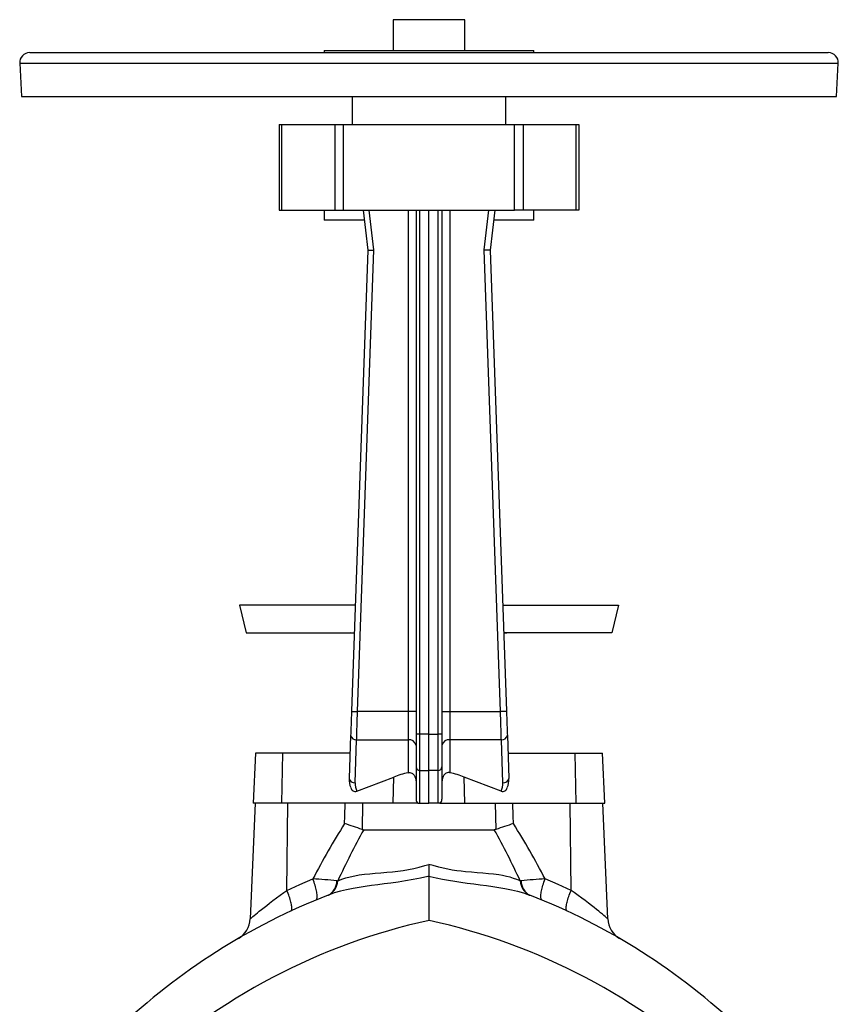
# Model space of a CAD drawing. Extents: x 3 to 1249, y -95 to 1639.
# Tile 7 of 7: x 833 to 1243, y 1145 to 1639. Entities that reach past the tile are written whole.
import ezdxf

# ---------------------------------------------------------------- set-up
doc = ezdxf.new("R2010")
doc.units = 0
doc.layers.get('0').update_dxf_attribs({"linetype": 'CONTINUOUS'})

msp = doc.modelspace()

# ---------------------------------------------------------------- linework, layer by layer
at = {"color": 7, "linetype": 'CONTINUOUS'}
for p, q in [((1020.1, 1638.76), (1020.1, 1623.26)), ((1056.1, 1638.76), (1020.1, 1638.76)), ((1056.1, 1623.26), (1056.1, 1638.76)), ((985.6, 1623.26), (985.6, 1622.26)), ((985.6, 1623.26), (1090.6, 1623.26)), ((1090.6, 1622.26), (1090.6, 1623.26)), ((838.1, 1622.26), (1238.1, 1622.26)), ((833.11, 1616.99), (833.99, 1600.26)), ((833.11, 1616.99), (1243.1, 1616.99)), ((1242.22, 1600.26), (1243.1, 1616.99)), ((833.99, 1600.26), (1242.22, 1600.26)), ((999.6, 1600.26), (999.6, 1586.26)), ((1076.6, 1586.26), (1076.6, 1600.26)), ((963.1, 1586.26), (963.1, 1543.26)), ((963.1, 1586.26), (964.36, 1586.26)), ((964.36, 1586.26), (991, 1586.26)), ((964.36, 1543.26), (964.36, 1586.26)), ((991, 1586.26), (995.31, 1586.26)), ((991, 1586.26), (991, 1543.26)), ((995.31, 1586.26), (1080.9, 1586.26)), ((995.31, 1543.26), (995.31, 1586.26)), ((1080.9, 1586.26), (1085.2, 1586.26)), ((1080.9, 1543.26), (1080.9, 1586.26)), ((1085.2, 1586.26), (1111.85, 1586.26)), ((1085.2, 1586.26), (1085.2, 1543.26)), ((1111.85, 1586.26), (1113.1, 1586.26)), ((1111.85, 1543.26), (1111.85, 1586.26)), ((1113.1, 1586.26), (1113.1, 1543.26)), ((963.1, 1543.26), (964.36, 1543.26)), ((964.36, 1543.26), (991, 1543.26)), ((985.6, 1543.26), (985.6, 1538.26)), ((991, 1543.26), (995.31, 1543.26)), ((995.31, 1543.26), (1080.9, 1543.26)), ((1005.1, 1543.26), (1007.4, 1523.26)), ((1010.41, 1523.38), (1008.12, 1543.26)), ((1027.6, 1543.26), (1027.6, 1292.16)), ((1031.6, 1543.26), (1031.6, 1280.76)), ((1033.53, 1280.84), (1033.53, 1543.26)), ((1038.1, 1280.75), (1038.1, 1543.26)), ((1042.67, 1280.84), (1042.67, 1543.26)), ((1044.6, 1543.26), (1044.6, 1280.76)), ((1048.6, 1543.26), (1048.6, 1292.16)), ((1065.8, 1523.38), (1068.08, 1543.26)), ((1071.1, 1543.26), (1068.81, 1523.26)), ((1085.2, 1543.26), (1080.9, 1543.26)), ((1111.85, 1543.26), (1085.2, 1543.26)), ((1090.6, 1538.26), (1090.6, 1543.26)), ((1113.1, 1543.26), (1111.85, 1543.26)), ((1005.68, 1538.26), (985.6, 1538.26)), ((1090.6, 1538.26), (1070.53, 1538.26)), ((1007.4, 1523.26), (999.29, 1292.26)), ((1002.29, 1292.16), (1010.41, 1523.38)), ((1073.92, 1292.16), (1065.8, 1523.38)), ((1068.81, 1523.26), (1076.92, 1292.26)), ((943.18, 1345.5), (946.54, 1331.5)), ((1001.16, 1345.5), (943.18, 1345.5)), ((1075.05, 1345.5), (1133.03, 1345.5)), ((1133.03, 1345.5), (1129.66, 1331.5)), ((946.54, 1331.5), (1000.67, 1331.5)), ((1129.66, 1331.5), (1075.54, 1331.5)), ((1027.6, 1292.16), (1002.29, 1292.16)), ((1027.6, 1292.16), (1027.6, 1278.01)), ((1031.6, 1292.16), (1027.6, 1292.16)), ((1044.6, 1292.16), (1048.6, 1292.16)), ((1048.6, 1292.16), (1048.6, 1278.01)), ((1048.6, 1292.16), (1073.92, 1292.16)), ((998.87, 1280.24), (998.11, 1258.68)), ((1001.11, 1256.45), (1001.87, 1278.01)), ((1001.87, 1278.01), (1027.6, 1278.01)), ((1027.6, 1278.01), (1027.6, 1261.51)), ((1031.6, 1280.76), (1031.6, 1264.39)), ((1038.1, 1280.75), (1033.53, 1280.84)), ((1038.1, 1280.75), (1042.67, 1280.84)), ((1038.1, 1262.57), (1038.1, 1280.75)), ((1044.6, 1280.76), (1044.6, 1264.39)), ((1074.34, 1278.01), (1048.6, 1278.01)), ((1048.6, 1278.01), (1048.6, 1261.51)), ((1075.1, 1256.45), (1074.34, 1278.01)), ((1077.34, 1280.24), (1078.1, 1258.68)), ((951.2, 1271.26), (950.1, 1246.26)), ((964.85, 1271.26), (951.2, 1271.26)), ((964.43, 1246.26), (964.85, 1271.26)), ((998.55, 1271.26), (964.85, 1271.26)), ((1077.65, 1271.26), (1111.36, 1271.26)), ((1111.36, 1271.26), (1125.01, 1271.26)), ((1111.77, 1246.26), (1111.36, 1271.26)), ((1126.1, 1246.26), (1125.01, 1271.26)), ((1031.6, 1264.39), (1031.6, 1248.18)), ((1044.6, 1264.39), (1044.6, 1248.18)), ((1002.02, 1252.19), (1020.42, 1259.34)), ((1020.2, 1246.26), (1020.42, 1259.34)), ((1033.53, 1262.66), (1038.1, 1262.57)), ((1033.53, 1246.26), (1033.53, 1262.66)), ((1042.67, 1262.66), (1038.1, 1262.57)), ((1038.1, 1246.26), (1038.1, 1262.57)), ((1042.67, 1246.26), (1042.67, 1262.66)), ((1074.19, 1252.19), (1055.79, 1259.34)), ((1056.01, 1246.26), (1055.79, 1259.34)), ((951.1, 1246.26), (948.57, 1188.31)), ((964.43, 1246.26), (950.1, 1246.26)), ((1020.2, 1246.26), (964.43, 1246.26)), ((966.92, 1202.52), (967.41, 1246.26)), ((1004.88, 1246.26), (1004.56, 1233.07)), ((1032.68, 1246.26), (1020.2, 1246.26)), ((1032.68, 1246.26), (1033.53, 1246.26)), ((1033.53, 1246.26), (1038.1, 1246.26)), ((1042.67, 1246.26), (1038.1, 1246.26)), ((1043.52, 1246.26), (1042.67, 1246.26)), ((1043.52, 1246.26), (1056.01, 1246.26)), ((1056.01, 1246.26), (1111.77, 1246.26)), ((1071.32, 1246.26), (1071.65, 1233.07)), ((1109.29, 1202.52), (1108.8, 1246.26)), ((1111.77, 1246.26), (1126.1, 1246.26)), ((1127.63, 1188.31), (1125.1, 1246.26)), ((1005.4, 1232.93), (1070.81, 1232.93)), ((1038.1, 1215.59), (1038.1, 1209.71)), ((1038.1, 1209.71), (1038.1, 1187.54)), ((991.98, 1207.36), (992.4, 1207.3)), ((1084.23, 1207.36), (1083.81, 1207.3)), ((987.78, 1200.23), (987.56, 1200.14)), ((1088.43, 1200.23), (1088.65, 1200.14))]:
    msp.add_line(p, q, dxfattribs=at)
for points in [[(1007.4, 1523.26), (1007.43, 1523.26), (1007.52, 1523.26), (1007.67, 1523.27), (1007.88, 1523.28), (1008.14, 1523.29), (1008.44, 1523.3), (1008.78, 1523.31), (1009.16, 1523.33), (1009.56, 1523.34), (1009.98, 1523.36), (1010.41, 1523.38)], [(1068.81, 1523.26), (1068.78, 1523.26), (1068.68, 1523.26), (1068.53, 1523.27), (1068.33, 1523.28), (1068.07, 1523.29), (1067.77, 1523.3), (1067.43, 1523.31), (1067.05, 1523.33), (1066.65, 1523.34), (1066.23, 1523.36), (1065.8, 1523.38)], [(999.29, 1292.26), (999.25, 1291.23), (999.22, 1290.21), (999.18, 1289.2), (999.15, 1288.19), (999.11, 1287.2), (999.08, 1286.23), (999.05, 1285.28), (999.01, 1284.36), (998.98, 1283.47), (998.95, 1282.6), (998.92, 1281.78), (998.89, 1280.99), (998.87, 1280.24)], [(999.29, 1292.26), (999.32, 1292.26), (999.41, 1292.26), (999.56, 1292.25), (999.77, 1292.24), (1000.02, 1292.24), (1000.33, 1292.23), (1000.67, 1292.21), (1001.04, 1292.2), (1001.44, 1292.19), (1001.86, 1292.17), (1002.29, 1292.16)], [(1001.87, 1278.01), (1001.89, 1278.83), (1001.92, 1279.69), (1001.94, 1280.58), (1001.97, 1281.52), (1002, 1282.48), (1002.03, 1283.48), (1002.06, 1284.5), (1002.09, 1285.55), (1002.12, 1286.62), (1002.16, 1287.71), (1002.19, 1288.81), (1002.22, 1289.92), (1002.25, 1291.03), (1002.29, 1292.16)], [(1076.92, 1292.26), (1076.89, 1292.26), (1076.8, 1292.26), (1076.65, 1292.25), (1076.44, 1292.24), (1076.18, 1292.24), (1075.88, 1292.23), (1075.54, 1292.21), (1075.16, 1292.2), (1074.76, 1292.19), (1074.35, 1292.17), (1073.92, 1292.16)], [(1074.34, 1278.01), (1074.32, 1278.83), (1074.29, 1279.69), (1074.26, 1280.58), (1074.24, 1281.52), (1074.21, 1282.48), (1074.18, 1283.48), (1074.15, 1284.5), (1074.12, 1285.55), (1074.08, 1286.62), (1074.05, 1287.71), (1074.02, 1288.81), (1073.99, 1289.92), (1073.95, 1291.03), (1073.92, 1292.16)], [(1076.92, 1292.26), (1076.95, 1291.23), (1076.99, 1290.21), (1077.02, 1289.2), (1077.06, 1288.19), (1077.09, 1287.2), (1077.13, 1286.23), (1077.16, 1285.28), (1077.19, 1284.36), (1077.23, 1283.47), (1077.26, 1282.6), (1077.29, 1281.78), (1077.31, 1280.99), (1077.34, 1280.24)], [(1033.53, 1262.66), (1033.53, 1263.23), (1033.53, 1263.85), (1033.53, 1264.52), (1033.53, 1265.24), (1033.53, 1265.99), (1033.52, 1266.79), (1033.52, 1267.63), (1033.52, 1268.51), (1033.52, 1269.42), (1033.52, 1270.36), (1033.52, 1271.33), (1033.52, 1272.32), (1033.52, 1273.34), (1033.52, 1274.38), (1033.53, 1275.43), (1033.53, 1276.5), (1033.53, 1277.58), (1033.53, 1278.66), (1033.53, 1279.75), (1033.53, 1280.84)], [(1042.67, 1262.66), (1042.68, 1263.23), (1042.68, 1263.85), (1042.68, 1264.52), (1042.68, 1265.24), (1042.68, 1265.99), (1042.68, 1266.79), (1042.68, 1267.63), (1042.68, 1268.51), (1042.69, 1269.42), (1042.69, 1270.36), (1042.69, 1271.33), (1042.68, 1272.32), (1042.68, 1273.34), (1042.68, 1274.38), (1042.68, 1275.43), (1042.68, 1276.5), (1042.68, 1277.58), (1042.68, 1278.66), (1042.68, 1279.75), (1042.67, 1280.84)], [(1027.6, 1261.51), (1028.06, 1261.58), (1028.54, 1261.56), (1028.99, 1261.46), (1029.43, 1261.28), (1029.82, 1261.04), (1030.18, 1260.74), (1030.61, 1260.24), (1030.97, 1259.65), (1031.31, 1258.79), (1031.53, 1257.86), (1031.6, 1256.8)], [(1048.6, 1261.51), (1048.15, 1261.58), (1047.67, 1261.56), (1047.22, 1261.46), (1046.77, 1261.28), (1046.39, 1261.04), (1046.03, 1260.74), (1045.6, 1260.24), (1045.24, 1259.65), (1044.89, 1258.79), (1044.68, 1257.86), (1044.6, 1256.8)], [(995.85, 1236.01), (995.93, 1239.67), (996.08, 1246.26)], [(1080.35, 1236.01), (1080.27, 1239.67), (1080.13, 1246.26)], [(1004.56, 1233.07), (1004.97, 1232.97), (1005.4, 1232.93)], [(1071.65, 1233.07), (1071.24, 1232.97), (1070.81, 1232.93)], [(992.4, 1207.3), (994.38, 1208.11), (996.46, 1208.81), (998.63, 1209.39), (1000.88, 1209.88), (1003.2, 1210.29), (1005.77, 1210.63), (1008.44, 1210.92), (1011.19, 1211.16), (1014.02, 1211.39), (1016.91, 1211.63), (1019.86, 1211.9), (1022.49, 1212.2), (1025.17, 1212.57), (1027.87, 1213.01), (1030.56, 1213.54), (1033.24, 1214.18), (1035.99, 1214.94), (1038.1, 1215.59)], [(1083.81, 1207.3), (1082.17, 1207.98), (1080.48, 1208.58), (1078.72, 1209.1), (1076.87, 1209.56), (1074.97, 1209.96), (1073, 1210.29), (1070.46, 1210.63), (1067.84, 1210.92), (1065.13, 1211.16), (1062.28, 1211.39), (1059.34, 1211.63), (1056.35, 1211.9), (1054.18, 1212.14), (1051.99, 1212.42), (1049.78, 1212.75), (1047.51, 1213.16), (1045.23, 1213.63), (1042.97, 1214.18), (1040.22, 1214.94), (1038.1, 1215.59)], [(1038.1, 1209.71), (1037.52, 1209.57), (1033.82, 1208.74), (1030.1, 1207.99), (1026.37, 1207.33), (1022.65, 1206.74), (1018.98, 1206.21), (1015.7, 1205.78), (1012.46, 1205.36), (1009.27, 1204.95), (1006.13, 1204.52), (1003.06, 1204.05), (1000.07, 1203.54), (996.84, 1202.88), (993.71, 1202.13), (990.68, 1201.25), (987.78, 1200.23)], [(1038.1, 1209.71), (1038.69, 1209.57), (1041.74, 1208.87), (1044.81, 1208.23), (1047.88, 1207.66), (1051.01, 1207.12), (1054.13, 1206.65), (1057.23, 1206.21), (1060.48, 1205.78), (1063.69, 1205.37), (1066.85, 1204.96), (1070.02, 1204.53), (1073.11, 1204.06), (1076.14, 1203.54), (1079.35, 1202.89), (1082.47, 1202.14), (1085.51, 1201.25), (1088.43, 1200.23)], [(966.92, 1202.52), (973.42, 1205.46), (979.98, 1208.26)], [(981.47, 1197.69), (981.64, 1197.8), (981.78, 1197.95), (981.9, 1198.17), (981.99, 1198.44), (982.05, 1198.76), (982.09, 1199.13), (982.1, 1199.55), (982.09, 1200.02), (982.05, 1200.53), (981.98, 1201.09), (981.88, 1201.68), (981.76, 1202.32), (981.62, 1202.98), (981.45, 1203.68), (981.26, 1204.4), (981.04, 1205.14), (980.81, 1205.9), (980.55, 1206.68), (980.28, 1207.46), (979.98, 1208.26)], [(1094.74, 1197.69), (1094.57, 1197.8), (1094.43, 1197.95), (1094.31, 1198.17), (1094.22, 1198.44), (1094.15, 1198.76), (1094.12, 1199.13), (1094.1, 1199.55), (1094.12, 1200.02), (1094.16, 1200.53), (1094.23, 1201.09), (1094.32, 1201.68), (1094.44, 1202.32), (1094.59, 1202.98), (1094.76, 1203.68), (1094.95, 1204.4), (1095.16, 1205.14), (1095.4, 1205.9), (1095.66, 1206.68), (1095.93, 1207.46), (1096.22, 1208.26)], [(1109.29, 1202.52), (1102.79, 1205.46), (1096.22, 1208.26)], [(948.57, 1188.31), (948.57, 1188.31), (948.59, 1188.33), (948.73, 1188.44), (949, 1188.67), (949.39, 1189.01), (949.9, 1189.44), (950.54, 1189.98), (951.3, 1190.61), (952.15, 1191.31), (953.08, 1192.07), (954.24, 1193.01), (955.48, 1194.01), (956.81, 1195.05), (958.21, 1196.14), (959.89, 1197.42), (961.65, 1198.74), (963.48, 1200.08), (965.36, 1201.42), (966.92, 1202.52)], [(968.87, 1192.16), (969.03, 1192.27), (969.16, 1192.43), (969.26, 1192.64), (969.33, 1192.91), (969.38, 1193.22), (969.4, 1193.59), (969.39, 1194.01), (969.36, 1194.47), (969.29, 1194.97), (969.2, 1195.52), (969.08, 1196.1), (968.93, 1196.72), (968.76, 1197.37), (968.56, 1198.05), (968.34, 1198.75), (968.09, 1199.47), (967.83, 1200.22), (967.54, 1200.98), (967.24, 1201.74), (966.92, 1202.52)], [(1107.34, 1192.16), (1107.18, 1192.27), (1107.05, 1192.43), (1106.95, 1192.64), (1106.87, 1192.91), (1106.83, 1193.22), (1106.81, 1193.59), (1106.81, 1194.01), (1106.85, 1194.47), (1106.92, 1194.97), (1107.01, 1195.52), (1107.13, 1196.1), (1107.28, 1196.72), (1107.45, 1197.37), (1107.65, 1198.05), (1107.87, 1198.75), (1108.11, 1199.47), (1108.38, 1200.22), (1108.66, 1200.98), (1108.97, 1201.74), (1109.29, 1202.52)], [(1127.63, 1188.31), (1127.63, 1188.31), (1127.62, 1188.33), (1127.48, 1188.44), (1127.22, 1188.66), (1126.83, 1189), (1126.31, 1189.44), (1125.67, 1189.97), (1124.93, 1190.59), (1124.08, 1191.3), (1123.13, 1192.07), (1121.98, 1193), (1120.75, 1193.98), (1119.41, 1195.04), (1118, 1196.14), (1116.33, 1197.41), (1114.59, 1198.71), (1112.75, 1200.06), (1110.85, 1201.42), (1109.29, 1202.52)]]:
    msp.add_lwpolyline(points, dxfattribs=at)
for centre, radius, start, end in [((838.1, 1617.26), 5, 90, 183), ((1238.1, 1617.26), 5, 357, 90), ((998.84, 1321.5), 10, 79.5046, 90), ((1077.37, 1321.5), 10, 90, 100.4954), ((1001.57, 1280.75), 2.75, 190.5983, 276.2025), ((1028.09, 1274.46), 3.59, 11.6923, 97.7791), ((1033.04, 1270.29), 10.57, 87.3419, 97.8316), ((1043.16, 1270.29), 10.57, 82.1684, 92.6581), ((1048.12, 1274.46), 3.59, 82.2209, 168.3077), ((1074.64, 1280.75), 2.75, 263.7975, 349.4017), ((1033.46, 1264.53), 1.86, 184.0607, 272.1677), ((1042.74, 1264.53), 1.86, 267.8323, 355.9393), ((1010.1, 1258.26), 12, 177.9888, 200.7348), ((1000.81, 1259.18), 2.75, 190.5987, 276.2021), ((1038.11, 1213.82), 48.84, 102.4178, 111.2371), ((1038.1, 1213.82), 48.84, 68.7629, 77.5822), ((1075.39, 1259.18), 2.75, 263.7979, 349.4013), ((1066.1, 1258.26), 12, 339.2652, 2.0112), ((1001.3, 1254.56), 2.48, 192.9292, 286.8019), ((1010.1, 1256.14), 9, 177.989, 206.0082), ((1066.1, 1256.14), 9, 333.9918, 2.011), ((1074.91, 1254.56), 2.48, 253.1981, 347.0708), ((1033.73, 1248.11), 2.13, 178.0844, 240.5902), ((1042.48, 1248.11), 2.13, 299.4098, 1.9156), ((1260.23, 1066.42), 314.09, 147.3218, 153.1555), ((913.39, 976.96), 271.85, 70.4058, 72.3421), ((1162.82, 976.96), 271.85, 107.6579, 109.5942), ((815.98, 1066.42), 314.09, 26.8445, 32.6782), ((1374.91, 1029.38), 421.87, 151.1506, 155.0543), ((701.3, 1029.38), 421.87, 24.9457, 28.8494), ((972.92, 1034.27), 174.13, 83.7174, 87.6755), ((984, 1207.28), 7.98, 296.4943, 0.5286), ((984.19, 1207.61), 8.21, 295.8959, 357.8355), ((1092.01, 1207.61), 8.21, 182.1645, 244.1041), ((1103.29, 1034.27), 174.13, 92.3245, 96.2826), ((1092.21, 1207.28), 7.98, 179.4714, 243.5057), ((1105.02, 899.26), 323, 111.3248, 133.5971), ((971.19, 899.26), 323, 46.4029, 68.6752), ((1105.25, 882.31), 312.53, 102.4062, 133.1143), ((936.59, 1188.82), 11.99, 300.4875, 357.5412), ((970.96, 882.31), 312.53, 46.8857, 77.5938), ((1139.61, 1188.82), 11.98, 182.43, 239.5224)]:
    msp.add_arc(centre, radius, start, end, dxfattribs=at)

doc.saveas('drawing.dxf')
